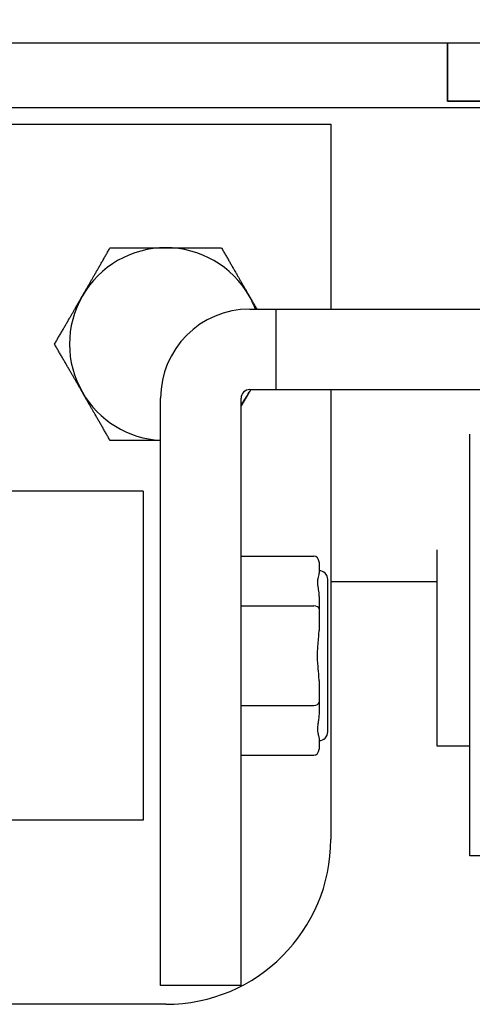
# Model space of a CAD drawing. Extents: x 784 to 1207, y 24 to 294.
# Tile 125 of 217: x 1033.33 to 1034.36, y 105.8 to 108.04. Entities that reach past the tile are written whole.
import ezdxf

# ---------------------------------------------------------------- set-up
doc = ezdxf.new("R2010")
doc.units = 0
doc.header["$LTSCALE"] = 4
doc.header["$MEASUREMENT"] = 0
doc.layers.get('0').update_dxf_attribs({"linetype": 'CONTINUOUS'})
doc.layers.get('DEFPOINTS').update_dxf_attribs({"linetype": 'CONTINUOUS'})
doc.styles.add('ROMANS', font='romans.shx')
doc.dimstyles.new('Default (ANSI)', dxfattribs={"dimscale": 20, "dimtxt": 0.07, "dimasz": 0.07, "dimexe": 0.125, "dimexo": 0.0625, "dimgap": 0.031496, "dimtad": 0, "dimtih": 1, "dimtoh": 1, "dimrnd": 1e-08, "dimzin": 0, "dimdsep": 46, "dimtxsty": 'ROMANS', "dimblk": 'Filled-1', "dimcen": 0.09, "dimdle": 0.393701, "dimclrd": 256, "dimclre": 256, "dimclrt": 256, "dimadec": 0, "dimazin": 0, "dimtfac": 0.928571, "dimtofl": 0, "dimtmove": 0, "dimatfit": 3, "dimfxl": 1, "dimtolj": 1, "dimtzin": 0, "dimlwd": -1, "dimlwe": -1, "dimarcsym": 0})

# ---------------------------------------------------------------- blocks, each defined once
blk = doc.blocks.new('Filled-1')
at = {"color": 0}
for p, q in [((0, 0), (-1, 0.1786)), ((-1, 0.1786), (-1, -0.1786)), ((-1, 0), (0, 0)), ((-1, -0.1786), (0, 0))]:
    blk.add_line(p, q, dxfattribs=at)
at = {"color": 0, "flags": 128}
blk.add_lwpolyline([(-1, -0.1786), (0, 0), (-1, 0.1786), (-1, -0.1786)], dxfattribs=at)
at = {"color": 0}
blk.add_solid([(-1, -0.1786), (0, 0), (-1, 0.1786), (-1, -0.1786)], dxfattribs=at)
blk = doc.blocks.new('*D19')
at = {"transparency": 16777216}
for p, q in [((1033.1, 108.8873), (1033.1, 115.3377)), ((1065.1625, 108.8561), (1065.1625, 115.3377)), ((1034.5, 112.8377), (1044.7145, 112.8377)), ((1063.7625, 112.8377), (1053.5479, 112.8377))]:
    blk.add_line(p, q, dxfattribs=at)
at = {"layer": 'DEFPOINTS', "color": 0, "transparency": 16777216}
for p in [(1033.1, 112.8377), (1033.1, 107.6373), (1065.1625, 107.6061)]:
    blk.add_point(p, dxfattribs=at)
at = {"transparency": 16777216, "xscale": 1.400000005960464, "yscale": 1.400000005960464, "zscale": 1.400000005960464, "rotation": 180}
blk.add_blockref('Filled-1', (1033.1, 112.8377), dxfattribs=at)
at = {"transparency": 16777216, "xscale": 1.400000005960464, "yscale": 1.400000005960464, "zscale": 1.400000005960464}
blk.add_blockref('Filled-1', (1065.1625, 112.8377), dxfattribs=at)
at = {"transparency": 16777216, "insert": (1049.1312, 112.8377), "char_height": 1.4, "attachment_point": 5, "style": 'ROMANS'}
blk.add_mtext('\\A1;\\fTahoma|b0|i0;\\H1.7500;(32.06)\\P\\fTahoma|b0|i0;\\H1.7500;(2 PL.)', dxfattribs=at)
blk = doc.blocks.new('*D20')
at = {"transparency": 16777216}
for p, q in [((1028.85, 108.8873), (1028.85, 115.3377)), ((1033.1, 108.8873), (1033.1, 115.3377)), ((1026.85, 112.8377), (1024.85, 112.8377)), ((1035.1, 112.8377), (1037.1, 112.8377))]:
    blk.add_line(p, q, dxfattribs=at)
at = {"layer": 'DEFPOINTS', "color": 0, "transparency": 16777216}
for p in [(1033.1, 112.8377), (1028.85, 107.6373), (1033.1, 107.6373)]:
    blk.add_point(p, dxfattribs=at)
at = {"transparency": 16777216, "xscale": 2, "yscale": 2, "zscale": 2}
blk.add_blockref('Filled-1', (1028.85, 112.8377), dxfattribs=at)
at = {"transparency": 16777216, "xscale": 2, "yscale": 2, "zscale": 2, "rotation": 180}
blk.add_blockref('Filled-1', (1033.1, 112.8377), dxfattribs=at)
at = {"transparency": 16777216, "insert": (1021.1724, 112.8377), "char_height": 2, "attachment_point": 5, "style": 'ROMANS'}
blk.add_mtext('\\A1;4.25', dxfattribs=at)
blk = doc.blocks.new('*D22')
at = {"transparency": 16777216}
for p, q in [((996.7875, 108.8561), (996.7875, 123.1399)), ((1065.1625, 108.8561), (1065.1625, 123.1399)), ((998.1875, 120.6399), (1021.1813, 120.6399)), ((1063.7625, 120.6399), (1040.7686, 120.6399))]:
    blk.add_line(p, q, dxfattribs=at)
at = {"layer": 'DEFPOINTS', "color": 0, "transparency": 16777216}
for p in [(996.7875, 120.6399), (996.7875, 107.6061), (1065.1625, 107.6061)]:
    blk.add_point(p, dxfattribs=at)
at = {"transparency": 16777216, "xscale": 1.400000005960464, "yscale": 1.400000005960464, "zscale": 1.400000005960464, "rotation": 180}
blk.add_blockref('Filled-1', (996.7875, 120.6399), dxfattribs=at)
at = {"transparency": 16777216, "xscale": 1.400000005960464, "yscale": 1.400000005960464, "zscale": 1.400000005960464}
blk.add_blockref('Filled-1', (1065.1625, 120.6399), dxfattribs=at)
at = {"transparency": 16777216, "insert": (1030.975, 120.6399), "char_height": 1.4, "attachment_point": 5, "style": 'ROMANS'}
blk.add_mtext('\\A1;\\fTahoma|b0|i0;\\H1.7500;(68.37)\\P\\fTahoma|b0|i0;\\H1.7500;OPENING WIDTH', dxfattribs=at)

msp = doc.modelspace()

# ---------------------------------------------------------------- hatches: boundary and pattern name
h = msp.add_hatch()
h.set_pattern_fill('ANSI31', color=256, scale=25, angle=15, style=0)
h.set_pattern_definition([(60, (775.766, 31.9432), (-2.70633, 1.5625), [])])
edge = h.paths.add_edge_path()
edge.add_line((1032.1455, 107.2171), (1032.1455, 107.8414))
edge.add_line((1032.1455, 107.8414), (1032.1455, 107.8943))
edge.add_ellipse((1032.2392, 107.8943), major_axis=(-0.0937, 0), ratio=1, start_angle=349.5364, end_angle=360, ccw=False)
edge.add_ellipse((1032.2392, 107.8943), major_axis=(-0.0922, 0.017), ratio=1, start_angle=280.4636, end_angle=360, ccw=False)
edge.add_line((1032.2392, 107.9881), (1032.2548, 107.9881))
edge.add_line((1032.2548, 107.9881), (1032.9111, 107.9881))
edge.add_line((1032.9111, 107.9881), (1065.1008, 107.9881))
edge.add_line((1065.1008, 107.9881), (1065.7571, 107.9881))
edge.add_line((1065.7571, 107.9881), (1066.8437, 107.9881))
edge.add_ellipse((1066.8437, 107.8943), major_axis=(0, 0.0938), ratio=1, start_angle=270, end_angle=360, ccw=False)
edge.add_line((1066.9375, 107.8943), (1066.9375, 107.3421))
edge.add_line((1066.9375, 107.3421), (1067.0415, 107.3421))
edge.add_line((1067.0415, 107.3421), (1067.0415, 107.8943))
edge.add_ellipse((1066.8437, 107.8943), major_axis=(0.1977, 0), ratio=1, start_angle=0, end_angle=90)
edge.add_line((1066.8437, 108.0921), (1032.2392, 108.0921))
edge.add_ellipse((1032.2392, 107.8943), major_axis=(0, 0.1977), ratio=1, start_angle=0, end_angle=90)
edge.add_line((1032.0415, 107.8943), (1032.0415, 107.2171))
edge.add_line((1032.0415, 107.2171), (1032.1455, 107.2171))

# ---------------------------------------------------------------- linework, layer by layer
for p, q in [((1032.2392, 107.9881), (1066.8437, 107.9881)), ((1034.3027, 107.8559), (1034.3027, 107.9881)), ((1034.3027, 107.9881), (1034.3027, 107.8559)), ((1034.3027, 107.8559), (1034.6096, 107.8559)), ((1034.6096, 107.8559), (1034.3027, 107.8559)), ((1033.083, 107.8414), (1034.5228, 107.8414)), ((1033.0031, 107.8038), (1034.0375, 107.8038)), ((1034.0375, 107.8038), (1034.0375, 107.3834)), ((1033.8534, 107.3834), (1033.9137, 107.3834)), ((1033.9137, 107.3834), (1034.6211, 107.3834)), ((1033.9137, 107.2004), (1033.9137, 107.3834)), ((1033.6507, 105.8464), (1033.6507, 107.1807)), ((1033.8337, 105.8464), (1033.8337, 107.1807)), ((1033.8534, 107.2004), (1033.9137, 107.2004)), ((1033.9137, 107.2004), (1034.6211, 107.2004)), ((1034.0375, 107.2004), (1034.0375, 106.1788)), ((1034.3534, 106.1413), (1034.3534, 107.0994)), ((1033.6113, 106.9701), (1033.1, 106.9701)), ((1033.6113, 106.9701), (1033.6113, 106.222)), ((1033.8337, 106.8224), (1033.9991, 106.8224)), ((1034.2784, 106.8367), (1034.2784, 106.3913)), ((1034.0109, 106.8088), (1034.0109, 106.7842)), ((1034.0306, 106.4228), (1034.0306, 106.7693)), ((1034.2784, 106.7638), (1034.0375, 106.7638)), ((1034.0109, 106.727), (1034.0109, 106.7024)), ((1033.8337, 106.7092), (1033.9991, 106.7092)), ((1034.0109, 106.7024), (1034.0109, 106.6532)), ((1034.0109, 106.5388), (1034.0109, 106.4897)), ((1034.0109, 106.4897), (1034.0109, 106.4651)), ((1033.8337, 106.4828), (1033.9991, 106.4828)), ((1034.0109, 106.4079), (1034.0109, 106.3833)), ((1034.2784, 106.3913), (1034.3534, 106.3913)), ((1033.8337, 106.3697), (1033.9991, 106.3697)), ((1033.6113, 106.222), (1032.4302, 106.222)), ((1034.6034, 106.1413), (1034.3534, 106.1413)), ((1033.8337, 105.8464), (1033.6507, 105.8464)), ((1033.6625, 105.8038), (1031.85, 105.8038))]:
    msp.add_line(p, q)
for centre, radius, start, end in [((1033.6625, 107.3038), 0.219, 90, 150), ((1033.6625, 107.3038), 0.219, 30, 90), ((1033.6625, 107.3038), 0.219, 150, 210), ((1033.6625, 107.3038), 0.219, 21.3103, 30), ((1033.8534, 107.1807), 0.2028, 90, 180), ((1033.6625, 107.3038), 0.219, 210, 266.9115), ((1033.8534, 107.1807), 0.0197, 90, 180), ((1033.6625, 107.3038), 0.219, 321.4498, 330), ((1033.6625, 107.3038), 0.219, 330, 331.8019), ((1034.0109, 106.7693), 0.0197, 0, 90), ((1034.0109, 106.4228), 0.0197, 270, 0), ((1033.6625, 106.1788), 0.375, 270, 0)]:
    msp.add_arc(centre, radius, start, end)
for centre, major_axis, ratio, start_param, end_param in [((1033.9991, 106.8088), (0, 0.0136), 0.866025, 4.712389, 6.283185), ((1033.9991, 106.7024), (0.0118, 0), 0.57735, 0, 1.570796), ((1033.9991, 106.4897), (0.0118, 0), 0.57735, 4.712389, 6.283185), ((1033.9991, 106.3833), (0, -0.0136), 0.866025, 0, 1.570796)]:
    msp.add_ellipse(centre, major_axis=major_axis, ratio=ratio, start_param=start_param, end_param=end_param)
for points, weights in [([(1033.4728, 107.4133), (1033.5021, 107.4642), (1033.536, 107.5228)], [1, 1.0379548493, 1]), ([(1033.536, 107.5228), (1033.6038, 107.5228), (1033.6625, 107.5228)], [1, 1.0379548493, 1]), ([(1033.6625, 107.5228), (1033.7211, 107.5228), (1033.7889, 107.5228)], [1, 1.0379548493, 1]), ([(1033.7889, 107.5228), (1033.8228, 107.4642), (1033.8521, 107.4133)], [1, 1.0379548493, 1]), ([(1033.4096, 107.3038), (1033.4435, 107.3625), (1033.4728, 107.4133)], [1, 1.0379548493, 1]), ([(1033.8521, 107.4133), (1033.8607, 107.3985), (1033.8694, 107.3834)], [1, 1.01081092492, 1.01546315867]), ([(1033.4728, 107.1943), (1033.4435, 107.2452), (1033.4096, 107.3038)], [1, 1.0379548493, 1]), ([(1033.536, 107.0848), (1033.5021, 107.1435), (1033.4728, 107.1943)], [1, 1.0379548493, 1]), ([(1033.8521, 107.1943), (1033.843, 107.1785), (1033.8337, 107.1625)], [1, 1.01150972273, 1.01603885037]), ([(1033.8556, 107.2004), (1033.8538, 107.1974), (1033.8521, 107.1943)], [1.00409041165, 1.00216917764, 1]), ([(1033.6507, 107.0848), (1033.5974, 107.0848), (1033.536, 107.0848)], [1.00665802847, 1.03426763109, 1])]:
    msp.add_rational_spline(points, weights, degree=2)
for points, knots in [([(1034.0109, 106.7842), (1034.0109, 106.7837), (1034.0108, 106.7832), (1034.0105, 106.7812), (1034.01, 106.7795), (1034.009, 106.7756), (1034.0084, 106.7733), (1034.0077, 106.769), (1034.0075, 106.7671), (1034.0074, 106.7635), (1034.0074, 106.762), (1034.0076, 106.7581), (1034.0078, 106.7557), (1034.0087, 106.7486), (1034.0095, 106.7438), (1034.0105, 106.7358), (1034.0107, 106.7329), (1034.0109, 106.729), (1034.0109, 106.728), (1034.0109, 106.727)], [-0.8497758, -0.8497758, -0.8497758, -0.8497758, -0.8331296, -0.8331296, -0.7901566, -0.7901566, -0.7471171, -0.7471171, -0.7163104, -0.7163104, -0.6939879, -0.6939879, -0.6627804, -0.6627804, -0.6058766, -0.6058766, -0.5768241, -0.5768241, -0.5672055, -0.5672055, -0.5672055, -0.5672055]), ([(1034.0074, 106.596), (1034.0074, 106.5975), (1034.0074, 106.599), (1034.0075, 106.6047), (1034.0077, 106.6089), (1034.0084, 106.619), (1034.009, 106.6247), (1034.01, 106.636), (1034.0105, 106.6415), (1034.0108, 106.649), (1034.0109, 106.6511), (1034.0109, 106.6532)], [0.705629, 0.705629, 0.705629, 0.705629, 0.7163104, 0.7163104, 0.7471171, 0.7471171, 0.7901566, 0.7901566, 0.8331295, 0.8331295, 0.8497757, 0.8497757, 0.8497757, 0.8497757]), ([(1034.0109, 106.5388), (1034.0109, 106.5401), (1034.0109, 106.5415), (1034.0107, 106.5467), (1034.0105, 106.5507), (1034.0095, 106.5624), (1034.0087, 106.5701), (1034.0078, 106.5824), (1034.0076, 106.5868), (1034.0074, 106.5928), (1034.0074, 106.5944), (1034.0074, 106.596)], [0.5672054, 0.5672054, 0.5672054, 0.5672054, 0.5768241, 0.5768241, 0.6058766, 0.6058766, 0.6627804, 0.6627804, 0.6939879, 0.6939879, 0.705629, 0.705629, 0.705629, 0.705629]), ([(1034.0109, 106.4651), (1034.0109, 106.4635), (1034.0108, 106.4619), (1034.0105, 106.4563), (1034.01, 106.4525), (1034.009, 106.4451), (1034.0084, 106.4417), (1034.0077, 106.436), (1034.0075, 106.4337), (1034.0074, 106.4299), (1034.0074, 106.4283), (1034.0076, 106.4247), (1034.0078, 106.4228), (1034.0087, 106.4175), (1034.0095, 106.4146), (1034.0105, 106.4109), (1034.0107, 106.4098), (1034.0109, 106.4085), (1034.0109, 106.4082), (1034.0109, 106.4079)], [-0.8497756, -0.8497756, -0.8497756, -0.8497756, -0.8331294, -0.8331294, -0.7901564, -0.7901564, -0.747117, -0.747117, -0.7163102, -0.7163102, -0.6939878, -0.6939878, -0.6627803, -0.6627803, -0.6058766, -0.6058766, -0.576824, -0.576824, -0.5672053, -0.5672053, -0.5672053, -0.5672053])]:
    msp.add_open_spline(points, degree=3, knots=knots)

# ---------------------------------------------------------------- dimensions: what is measured, and where the dimension line sits
for base, p1, p2, text, picture, middle in [((996.7874514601, 120.6399118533), (1065.1624514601, 107.6060975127), (996.7874514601, 107.6060975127), '\\fTahoma|b0|i0;\\H1.7500;(<>)\\P\\fTahoma|b0|i0;\\H1.7500;OPENING WIDTH', '*D22', (1030.9749514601, 120.6399118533)), ((1033.1, 112.8377), (1065.1625, 107.6061), (1033.1, 107.6373), '\\fTahoma|b0|i0;\\H1.7500;(<>)\\P\\fTahoma|b0|i0;\\H1.7500;(2 PL.)', '*D19', (1049.1312, 112.8377))]:
    dim = msp.add_linear_dim(base=base, p1=p1, p2=p2, angle=180, text=text, dimstyle='Default (ANSI)', override={"dimgap": 0.031496, "dimtih": 0, "dimtoh": 0, "dimdec": 2, "dimtol": 0, "dimlim": 0, "dimtp": 0, "dimtm": 0, "dimtdec": 2, "dimatfit": 1})
    dim.commit()
    dim.dimension.update_dxf_attribs({"geometry": picture, "text_midpoint": middle, "dimtype": 160})
dim = msp.add_linear_dim(base=(1033.1, 112.8377), p1=(1028.85, 107.6373), p2=(1033.1, 107.6373), angle=180, dimstyle='Default (ANSI)', override={"dimtxt": 0.1, "dimasz": 0.1, "dimgap": 0.031496, "dimtih": 0, "dimtoh": 0, "dimdec": 2, "dimtol": 0, "dimlim": 0, "dimtp": 0, "dimtm": 0, "dimtdec": 2, "dimatfit": 1})
dim.commit()
dim.dimension.update_dxf_attribs({"geometry": '*D20', "text_midpoint": (1021.1724, 112.8377), "dimtype": 160})

doc.saveas('drawing.dxf')
